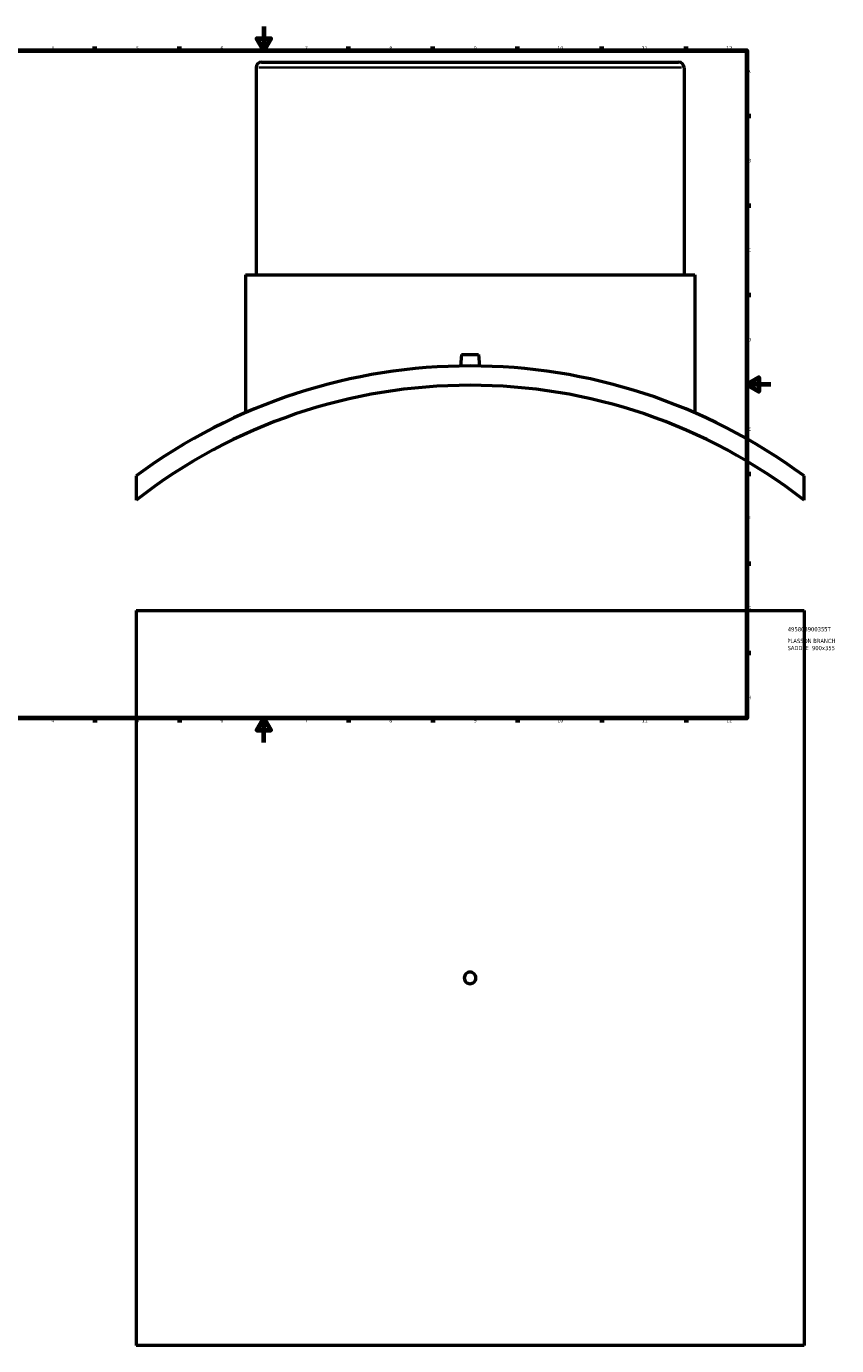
# Model space of a CAD drawing. Header units: millimetres. Extents: x -449 to 1834, y -500 to 2533.
# Tile 2 of 8: x 224 to 896, y -500 to 594. Entities that reach past the tile are written whole.
import ezdxf

# ---------------------------------------------------------------- set-up
doc = ezdxf.new("R2010")
doc.units = ezdxf.units.MM
for name, color, linetype, lineweight in [('Border (ANSI)', 7, 'Continuous', 70), ('Title (ISO)', 7, 'Continuous', 50), ('Visible (ANSI)', 7, 'Continuous', 50), ('Visible Narrow (ANSI)', 7, 'Continuous', 35)]:
    doc.layers.add(name, color=color, linetype=linetype, lineweight=lineweight)
doc.styles.add('Note Text (ANSI)', font='tahoma.ttf')
doc.styles.add('Note Text (ISO)', font='tahoma.ttf')

# ---------------------------------------------------------------- blocks, each defined once
blk = doc.blocks.new('Borders Default Border')
at = {"layer": 'Border (ANSI)'}
for p, q in [((70.1, 574), (70.1, 577.4)), ((140.2, 574), (140.2, 577.4)), ((210.2, 574), (210.2, 577.4)), ((280.3, 574), (280.3, 577.4)), ((350.4, 574), (350.4, 577.4)), ((490.6, 574), (490.6, 577.4)), ((560.7, 574), (560.7, 577.4)), ((630.8, 574), (630.8, 577.4)), ((700.8, 574), (700.8, 577.4)), ((770.9, 574), (770.9, 577.4)), ((20, 519.7), (16.6, 519.7)), ((821, 519.7), (824.4, 519.7)), ((20, 445.5), (16.6, 445.5)), ((821, 445.5), (824.4, 445.5)), ((20, 371.2), (16.6, 371.2)), ((821, 371.2), (824.4, 371.2)), ((20, 222.7), (16.6, 222.7)), ((821, 222.7), (824.4, 222.7)), ((20, 148.5), (16.6, 148.5)), ((821, 148.5), (824.4, 148.5)), ((20, 74.3), (16.6, 74.3)), ((821, 74.3), (824.4, 74.3)), ((70.1, 20), (70.1, 16.6)), ((140.2, 20), (140.2, 16.6)), ((210.2, 20), (210.2, 16.6)), ((280.3, 20), (280.3, 16.6)), ((350.4, 20), (350.4, 16.6)), ((490.6, 20), (490.6, 16.6)), ((560.7, 20), (560.7, 16.6)), ((630.8, 20), (630.8, 16.6)), ((700.8, 20), (700.8, 16.6)), ((770.9, 20), (770.9, 16.6))]:
    blk.add_line(p, q, dxfattribs=at)
at = {"layer": 'Border (ANSI)', "flags": 128}
for points in [[(420.5, 594), (420.5, 574), (414.7, 584), (426.3, 584), (420.5, 574)], [(20, 20), (20, 574), (821, 574), (821, 20), (20, 20)], [(0, 297), (20, 297), (10, 302.8), (10, 291.2), (20, 297)], [(841, 297), (821, 297), (831, 302.8), (831, 291.2), (821, 297)], [(420.5, 0), (420.5, 20), (414.7, 10), (426.3, 10), (420.5, 20)]]:
    blk.add_lwpolyline(points, dxfattribs=at)
at = {"layer": 'Border (ANSI)', "char_height": 3.05, "attachment_point": 7, "style": 'Note Text (ANSI)'}
for s, insert in [('1', (34.4, 574.4)), ('2', (104.2, 574.4)), ('3', (174.3, 574.3)), ('4', (244.2, 574.4)), ('5', (314.5, 574.3)), ('6', (384.5, 574.3)), ('7', (454.6, 574.4)), ('8', (524.6, 574.3)), ('9', (594.7, 574.3)), ('10', (664, 574.3)), ('11', (734, 574.4)), ('12', (804.1, 574.4)), ('A', (16.8, 555.4)), ('A', (821.6, 555.4)), ('B', (17.1, 481.1)), ('B', (822, 481.1)), ('C', (17, 406.8)), ('C', (821.8, 406.8)), ('D', (17, 332.6)), ('D', (821.8, 332.6)), ('E', (17.2, 258.4)), ('E', (822.1, 258.4)), ('F', (17.3, 184.1)), ('F', (822.1, 184.1)), ('G', (16.8, 109.8)), ('G', (821.7, 109.8)), ('H', (17, 35.6)), ('H', (821.8, 35.6)), ('1', (34.4, 16.6)), ('2', (104.2, 16.6)), ('3', (174.3, 16.5)), ('4', (244.2, 16.6)), ('5', (314.5, 16.5)), ('6', (384.5, 16.5)), ('7', (454.6, 16.6)), ('8', (524.6, 16.5)), ('9', (594.7, 16.5)), ('10', (664, 16.5)), ('11', (734, 16.6)), ('12', (804.1, 16.6))]:
    blk.add_mtext(s, dxfattribs=dict(at, insert=insert))
blk = doc.blocks.new('Title Blocks ISO')
at = {"layer": 'Title (ISO)', "style": 'Note Text (ISO)'}
for tag, p in [('DESCRIPTION_001', (33.7, 62.4)), ('PART_NUMBER_001', (34.1, 72.1)), ('DESCRIPTION_002', (33.9, 56.5))]:
    blk.add_attdef(tag, p, '', height=3.5, dxfattribs=at)

msp = doc.modelspace()

# ---------------------------------------------------------------- linework, layer by layer
at = {"layer": 'Visible (ANSI)'}
for p, q in [((414.0312, 559.7892), (414.0312, 387.8892)), ((418.5312, 564.2892), (764.5312, 564.2892)), ((769.0312, 559.7892), (769.0312, 387.8892)), ((405.1562, 387.8892), (777.9062, 387.8892)), ((405.1562, 387.8892), (405.1562, 273.3961)), ((777.9062, 387.8892), (777.9062, 273.3961)), ((584.5312, 321.8892), (583.6855, 312.2231)), ((584.5312, 321.8892), (598.5312, 321.8892)), ((598.5312, 321.8892), (599.3769, 312.2231)), ((314.5312, 221.0251), (314.5312, 200.9312)), ((868.5312, 200.9312), (868.5312, 221.0251)), ((314.5312, 109.5288), (868.5312, 109.5288)), ((314.5312, 109.5288), (314.5312, -500.4712)), ((868.5312, 109.5288), (868.5312, -500.4712)), ((868.5312, -500.4712), (314.5312, -500.4712))]:
    msp.add_line(p, q, dxfattribs=at)
for centre, radius, start, end in [((418.5312, 559.7892), 4.5, 90, 180), ((764.5312, 559.7892), 4.5, 0, 90), ((591.5312, -153.7108), 466, 53.5286609, 126.4713391), ((591.5312, -153.7108), 450, 52.007701, 127.992299)]:
    msp.add_arc(centre, radius, start, end, dxfattribs=at)
msp.add_open_spline([(596.3312, -195.4712), (596.3312, -196.0739), (596.2108, -196.7168), (595.7209, -197.8994), (595.3515, -198.4392), (594.4992, -199.2915), (593.9594, -199.6609), (592.7768, -200.1508), (592.1339, -200.2712), (590.9285, -200.2712), (590.2856, -200.1508), (589.103, -199.6609), (588.5633, -199.2915), (587.7109, -198.4392), (587.3415, -197.8994), (586.8517, -196.7168), (586.7312, -196.0739), (586.7312, -194.8685), (586.8517, -194.2256), (587.3415, -193.043), (587.7109, -192.5033), (588.5633, -191.6509), (589.103, -191.2815), (590.2856, -190.7917), (590.9285, -190.6712), (592.1339, -190.6712), (592.7768, -190.7917), (593.9594, -191.2815), (594.4992, -191.6509), (595.3515, -192.5033), (595.7209, -193.043), (596.2108, -194.2256), (596.3312, -194.8685), (596.3312, -195.4712)], degree=3, knots=[0, 0, 0, 0, 0.180811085, 0.180811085, 0.36162217, 0.36162217, 0.542433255, 0.542433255, 0.72324434, 0.72324434, 0.904055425, 0.904055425, 1.08486651, 1.08486651, 1.265677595, 1.265677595, 1.44648868, 1.44648868, 1.627299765, 1.627299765, 1.80811085, 1.80811085, 1.988921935, 1.988921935, 2.16973302, 2.16973302, 2.350544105, 2.350544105, 2.53135519, 2.53135519, 2.712166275, 2.712166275, 2.89297736, 2.89297736, 2.89297736, 2.89297736], dxfattribs=at)
at = {"layer": 'Visible Narrow (ANSI)'}
msp.add_line((766.8459, 559.7892), (416.2165, 559.7892), dxfattribs=at)

# ---------------------------------------------------------------- block references
msp.add_blockref('Borders Default Border', (0, 0))
msp.add_blockref('Title Blocks ISO', (821, 20)).add_auto_attribs({'PART_NUMBER_001': '495803900355T', 'DESCRIPTION_001': 'PLASSON BRANCH', 'DESCRIPTION_002': 'SADDLE  900x355'})

doc.saveas('drawing.dxf')
